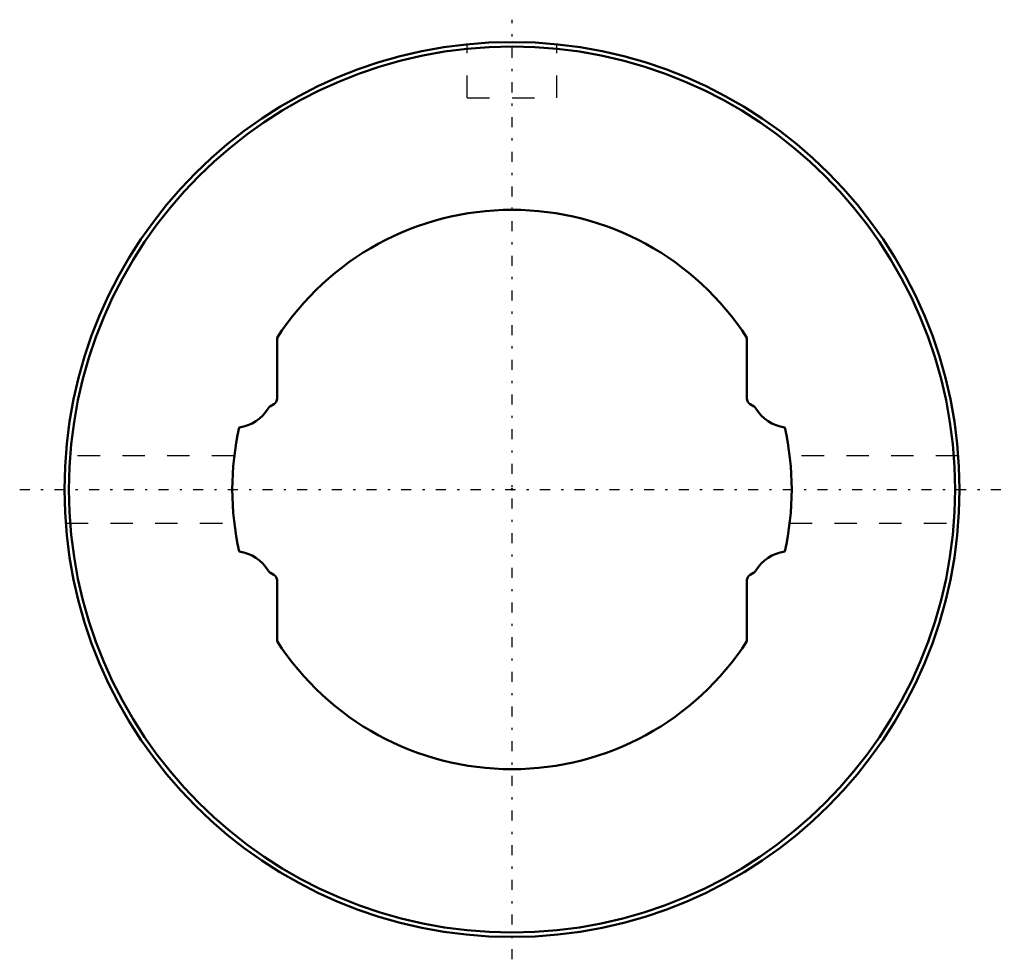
# Model space of a CAD drawing. Header units: millimetres. Extents: x -22 to 22, y -21 to 21.
import ezdxf

# ---------------------------------------------------------------- set-up
doc = ezdxf.new("R2010")
doc.units = ezdxf.units.MM
doc.linetypes.add('Center', pattern=[1.5, 0.45, -0.5, 0.05, -0.5])
doc.linetypes.add('Dashed', pattern=[2, 1, -1])
for name, color, linetype, lineweight in [('2d ConnectionPoints', 7, 'Continuous', 50), ('AM_0', 7, 'Continuous', 50), ('AM_7', 7, 'Center', 25), ('AM_9', 6, 'Dashed', 25)]:
    doc.layers.add(name, color=color, linetype=linetype, lineweight=lineweight)

# ---------------------------------------------------------------- blocks, each defined once
blk = doc.blocks.new('1_1LT25X_Cylindar_0_in_LT25X_67L_00__2')
at = {"layer": 'AM_0'}
for p, q in [((-10.5, 6.782), (-10.5, 4.071)), ((10.5, 4.071), (10.5, 6.782)), ((-10.65, 3.811), (-10.79, 3.73)), ((10.79, 3.73), (10.65, 3.811)), ((-10.79, -3.73), (-10.65, -3.811)), ((10.65, -3.811), (10.79, -3.73)), ((-10.5, -4.071), (-10.5, -6.782)), ((10.5, -6.782), (10.5, -4.071))]:
    blk.add_line(p, q, dxfattribs=at)
for radius in [20, 19.8]:
    blk.add_circle((0, 0), radius, dxfattribs=at)
for centre, radius, start, end in [((0, 0), 12.5, 32.8599, 147.1401), ((-10.8, 4.071), 0.3, 300, 360), ((10.8, 4.071), 0.3, 180, 240), ((-12.404, 4.515), 1.75, 277.1088, 329.3703), ((-10.64, 3.47), 0.3, 120, 149.3704), ((10.64, 3.47), 0.3, 30.6297, 60), ((12.404, 4.515), 1.75, 210.6297, 262.8912), ((0, 0), 12.5, 167.1588, 192.8412), ((0, 0), 12.5, 347.1588, 12.8412), ((-12.404, -4.515), 1.75, 30.6297, 82.8912), ((12.404, -4.515), 1.75, 97.1088, 149.3704), ((-10.64, -3.47), 0.3, 210.6296, 240), ((-10.8, -4.071), 0.3, 0, 60), ((10.8, -4.071), 0.3, 120, 180), ((10.64, -3.47), 0.3, 300, 329.3703), ((0, 0), 12.5, 212.8599, 327.1401)]:
    blk.add_arc(centre, radius, start, end, dxfattribs=at)
at = {"layer": 'AM_7'}
for p, q in [((0, -21), (0, 21)), ((-22, 0), (22, 0))]:
    blk.add_line(p, q, dxfattribs=at)
at = {"layer": 'AM_9'}
for p, q in [((-2, 17.5), (-2, 19.9)), ((2, 17.5), (2, 19.9)), ((-2, 17.5), (2, 17.5)), ((-12.41, 1.5), (-19.944, 1.5)), ((19.944, 1.5), (12.41, 1.5)), ((-19.944, -1.5), (-12.41, -1.5)), ((12.41, -1.5), (19.944, -1.5))]:
    blk.add_line(p, q, dxfattribs=at)
blk = doc.blocks.new('2_1LT25X_67Shaft_0_in_LT25X_67L_00__2')
at = {"layer": 'AM_0'}
for p, q in [((-10.5, 6.782), (-10.5, 4.071)), ((10.5, 4.071), (10.5, 6.782)), ((-10.65, 3.811), (-10.79, 3.73)), ((10.79, 3.73), (10.65, 3.811)), ((-10.79, -3.73), (-10.65, -3.811)), ((10.65, -3.811), (10.79, -3.73)), ((-10.5, -4.071), (-10.5, -6.782)), ((10.5, -6.782), (10.5, -4.071))]:
    blk.add_line(p, q, dxfattribs=at)
for centre, radius, start, end in [((0, 0), 12.5, 32.8599, 147.1401), ((-10.8, 4.071), 0.3, 300, 360), ((10.8, 4.071), 0.3, 180, 240), ((-12.404, 4.515), 1.75, 277.1088, 329.3703), ((-10.64, 3.47), 0.3, 120, 149.3704), ((10.64, 3.47), 0.3, 30.6297, 60), ((12.404, 4.515), 1.75, 210.6297, 262.8912), ((0, 0), 12.5, 167.1588, 192.8412), ((0, 0), 12.5, 347.1588, 12.8412), ((-12.404, -4.515), 1.75, 30.6297, 82.8912), ((12.404, -4.515), 1.75, 97.1088, 149.3704), ((-10.64, -3.47), 0.3, 210.6296, 240), ((-10.8, -4.071), 0.3, 0, 60), ((10.8, -4.071), 0.3, 120, 180), ((10.64, -3.47), 0.3, 300, 329.3703), ((0, 0), 12.5, 212.8599, 327.1401)]:
    blk.add_arc(centre, radius, start, end, dxfattribs=at)

msp = doc.modelspace()

# ---------------------------------------------------------------- linework, layer by layer
at = {"layer": '2d ConnectionPoints'}
msp.add_point((0, 0), dxfattribs=at)

# ---------------------------------------------------------------- block references
for name in ['1_1LT25X_Cylindar_0_in_LT25X_67L_00__2', '2_1LT25X_67Shaft_0_in_LT25X_67L_00__2']:
    msp.add_blockref(name, (0, 0))

doc.saveas('drawing.dxf')
